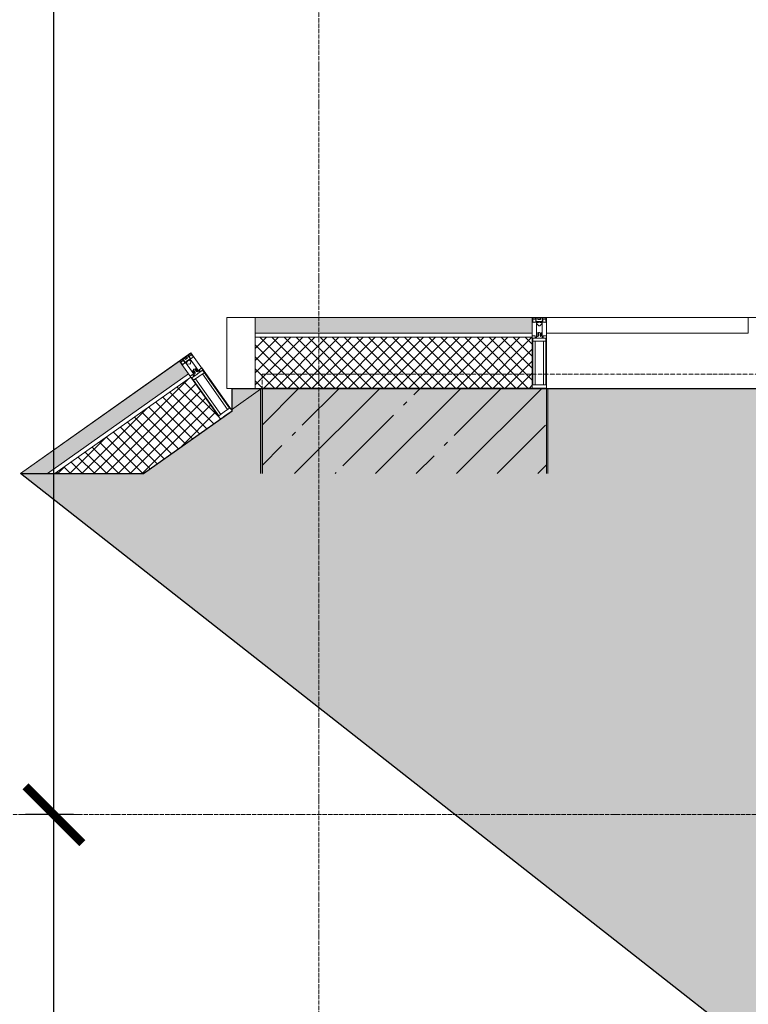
# Model space of a CAD drawing. Header units: millimetres. Extents: x 42571 to 146629, y -34435 to 73146.
# Tile 27 of 93: x 44540 to 47102, y -14682 to -11217. Entities that reach past the tile are written whole.
import ezdxf

# ---------------------------------------------------------------- set-up
doc = ezdxf.new("R2010")
doc.units = ezdxf.units.MM
for name, pattern in [('-d1-01', [1, 0, -1]), ('-D1d1-15x02', [19, 15, -2, 0, -2]), ('-D1d2-15x02', [21, 15, -2, 0, -2, 0, -2])]:
    doc.linetypes.add(name, pattern=pattern)
doc.layers.get('Defpoints').update_dxf_attribs({"color": 31})
for name, color, linetype, lineweight in [('0_DD_15x02_Black_02', 7, '-D1d2-15x02', 5), ('_0', 7, 'Continuous', 13), ('Импосты витража', 7, 'Continuous', 5), ('Несущие колонны', 7, 'Continuous', 5), ('Общие ребра', 7, 'Continuous', 5), ('Оси', 7, 'Continuous', 5), ('Отделка 2 _5_', 7, 'Continuous', 5), ('Панели витража', 7, 'Continuous', 5), ('Перекрытия', 7, 'Continuous', 5), ('Стены', 7, 'Continuous', 5), ('Термическая_воздушная прослойка _3_', 7, 'Continuous', 5), ('Элементы узлов', 7, 'Continuous', 5)]:
    doc.layers.add(name, color=color, linetype=linetype, lineweight=lineweight)
doc.layers.add('_Разделитель помещений_', color=7, linetype='-d1-01', lineweight=5, true_color=0x0080c0)
doc.styles.add('fl_iso paper', font='isocpeur.ttf', dxfattribs={"width": 0.8, "oblique": 10})
doc.dimstyles.new('In tre 1_100', dxfattribs={"dimscale": 100, "dimtxt": 2.5, "dimasz": 2, "dimexe": 1, "dimexo": 0.7, "dimgap": 0.6, "dimtad": 1, "dimdec": 0, "dimrnd": 5, "dimzin": 0, "dimdsep": 46, "dimtxsty": 'fl_iso paper', "dimblk": 'ARCHTICK', "dimcen": 0, "dimdle": 1, "dimadec": 0, "dimazin": 0, "dimtfac": 1, "dimtdec": 0, "dimtofl": 0, "dimtmove": 1, "dimatfit": 3, "dimldrblk": 'DOT', "dimfxl": 40, "dimtfillclr": 256, "dimtolj": 1, "dimtzin": 0, "dimarcsym": 1})
pattern_1 = [(45, (0, 0), (-21.213203, 21.213203), []), (135, (0, 0), (-21.213203, -21.213203), [])]

# ---------------------------------------------------------------- blocks, each defined once
blk = doc.blocks.new('Rectangular Mullion - R_StandardFrame_50Wx250H-5043200-50_AS_Plan_L01_Маркировочный - зависимый 4')
at = {"layer": 'Импосты витража'}
for p, q in [((54034.9, 49878.4), (54034.9, 49628.4)), ((54034.9, 49628.4), (54034.9, 49878.4)), ((54034.9, 49878.4), (55133.7, 49878.4)), ((55133.7, 49878.4), (54034.9, 49878.4)), ((54157.6, 49628.4), (54034.9, 49628.4)), ((55133.7, 49628.4), (54034.9, 49628.4)), ((55133.7, 49628.4), (54158.7, 49628.4))]:
    blk.add_line(p, q, dxfattribs=at)
blk = doc.blocks.new('System Panel - A_PAN_Glass-8083515-50_AS_Plan_L01_Маркировочный - зависимый 4')
at = {"layer": 'Панели витража'}
for p, q in [((355, 0), (-355, 0)), ((-355, 0), (-355, -55)), ((355, -55), (355, 0)), ((-355, -55), (355, -55))]:
    blk.add_line(p, q, dxfattribs=at)
blk = doc.blocks.new('Rectangular Mullion - R_StandardFrame_50Wx250H-5043152-50_AS_Plan_L01_Маркировочный - зависимый 4')
at = {"layer": 'Импосты витража'}
for p, q in [((55133.7, 49878.4), (55918.7, 49878.4)), ((55918.7, 49878.4), (55133.7, 49878.4)), ((55918.7, 49878.4), (55918.7, 49860.4)), ((55918.7, 49860.4), (55918.7, 49878.4)), ((55918.7, 49819.6), (55918.7, 49628.4)), ((55918.7, 49628.4), (55918.7, 49819.6)), ((55918.7, 49628.4), (55133.7, 49628.4)), ((55918.7, 49628.4), (55133.7, 49628.4))]:
    blk.add_line(p, q, dxfattribs=at)
blk = doc.blocks.new('Rectangular Mullion - 50Wx250H-V11-50_AS_Plan_L01_Маркировочный - зависимый 4')
at = {"layer": 'Элементы узлов'}
for p, q in [((-25, 65.2), (-25, 250)), ((-25, 250), (0, 250)), ((25, 250), (0, 250)), ((25, 65.2), (25, 250)), ((-23, 237.3), (0, 237.3)), ((-23, 237.3), (-23, 73.6)), ((-14.9, 84), (-14.9, 237.3)), ((23, 237.3), (0, 237.3)), ((14.9, 84), (14.9, 237.3)), ((23, 237.3), (23, 73.6)), ((0, 84), (-23, 84)), ((-0.5, 73.6), (-23, 73.6)), ((-14, 71.3), (-14, 65.2)), ((-10, 71.3), (-14, 71.3)), ((-10, 53), (-10, 71.3)), ((0, 84), (23, 84)), ((0.5, 73.6), (23, 73.6)), ((10, 71.3), (14, 71.3)), ((10, 53), (10, 71.3)), ((14, 71.3), (14, 65.2)), ((-14, 65.2), (-25, 65.2)), ((-8.7, 53), (-10, 53)), ((-10, 53), (-10, 17)), ((-8.7, 53), (-7, 54.7)), ((-7, 65.2), (-5.9, 67.3)), ((-7, 65.2), (-7, 54.7)), ((-4.1, 67.3), (-5.9, 67.3)), ((-4.1, 67.3), (-2.9, 65.1)), ((-2.9, 65.1), (-2.9, 54.6)), ((-1.3, 53), (-2.9, 54.6)), ((0, 53), (-1.3, 53)), ((0, 53), (1.3, 53)), ((1.3, 53), (2.9, 54.6)), ((4.1, 67.3), (2.9, 65.1)), ((2.9, 65.1), (2.9, 54.6)), ((4.1, 67.3), (5.9, 67.3)), ((7, 65.2), (5.9, 67.3)), ((7, 65.2), (7, 54.7)), ((8.7, 53), (7, 54.7)), ((8.7, 53), (10, 53)), ((10, 53), (10, 17)), ((14, 65.2), (25, 65.2)), ((-23.8, 14.6), (-25, 14.2)), ((-25, 0), (-25, 14.2)), ((-22.3, 17), (-23.8, 17)), ((-23.8, 17), (-23.8, 14.6)), ((-22.5, 10.6), (-23.8, 14.6)), ((-22.5, 10.6), (-23.7, 9.9)), ((-23.7, 1.3), (-23.7, 9.9)), ((-23.7, 1.3), (-11.8, 1.3)), ((-23.2, 10.2), (-22.5, 8)), ((-22.5, 8), (-22.5, 4.5)), ((-21.3, 4.5), (-22.5, 4.5)), ((-22.3, 17), (-22.3, 16)), ((-22.3, 16), (-21.3, 16)), ((-19, 17.6), (-21.3, 16)), ((-21.3, 4.5), (-21.3, 6.5)), ((-21.3, 6.5), (-14.2, 6.5)), ((-18.4, 16.6), (-19, 17.6)), ((-7.4, 16.6), (-18.4, 16.6)), ((-14.2, 6.5), (-14.2, 4.5)), ((-13.2, 4.5), (-14.2, 4.5)), ((-13.2, 4.5), (-12.2, 7.2)), ((-12.7, 7.6), (-11.3, 11.4)), ((-12.7, 7.6), (-11.8, 6.9)), ((-12.2, 9), (-12.2, 14.8)), ((-12.2, 14.8), (0, 14.8)), ((-11.8, 1.3), (-11.8, 6.9)), ((-10.5, 11.2), (-11.3, 11.4)), ((-10.5, 1.5), (-10.5, 11.2)), ((-4.8, 1.5), (-10.5, 1.5)), ((-10, 17), (-7.5, 17)), ((-8.5, 23), (-1.5, 30)), ((-8.5, 18.5), (-8.5, 23)), ((-7.5, 18.5), (-8.5, 18.5)), ((-7.5, 17), (-7.5, 18.5)), ((-7.4, 18), (-7.4, 16.6)), ((-2.6, 18), (-7.4, 18)), ((0, 8), (-4.8, 8)), ((-4.8, 1.5), (-4.8, 8)), ((-2.6, 18), (-2.6, 16.8)), ((-2.6, 16.8), (0, 16.8)), ((-1.5, 30), (0, 30)), ((1.5, 30), (0, 30)), ((2.6, 16.8), (0, 16.8)), ((0, 14.8), (0, 16.8)), ((0, 14.8), (0, 16.8)), ((12.2, 14.8), (0, 14.8)), ((0, 0), (0, 8)), ((0, 8), (4.8, 8)), ((0, 0), (0, 8)), ((8.5, 23), (1.5, 30)), ((2.6, 18), (2.6, 16.8)), ((2.6, 18), (7.4, 18)), ((4.8, 1.5), (4.8, 8)), ((4.8, 1.5), (10.5, 1.5)), ((7.4, 18), (7.4, 16.6)), ((7.4, 16.6), (18.4, 16.6)), ((7.5, 18.5), (8.5, 18.5)), ((7.5, 17), (7.5, 18.5)), ((10, 17), (7.5, 17)), ((8.5, 18.5), (8.5, 23)), ((10.5, 11.2), (11.3, 11.4)), ((10.5, 1.5), (10.5, 11.2)), ((12.7, 7.6), (11.3, 11.4)), ((12.7, 7.6), (11.8, 6.9)), ((11.8, 1.3), (11.8, 6.9)), ((23.7, 1.3), (11.8, 1.3)), ((12.2, 9), (12.2, 14.8)), ((13.2, 4.5), (12.2, 7.2)), ((13.2, 4.5), (14.2, 4.5)), ((21.3, 6.5), (14.2, 6.5)), ((14.2, 6.5), (14.2, 4.5)), ((18.4, 16.6), (19, 17.6)), ((19, 17.6), (21.3, 16)), ((22.3, 16), (21.3, 16)), ((21.3, 4.5), (21.3, 6.5)), ((21.3, 4.5), (22.5, 4.5)), ((22.3, 17), (22.3, 16)), ((22.3, 17), (23.8, 17)), ((22.5, 10.6), (23.8, 14.6)), ((22.5, 10.6), (23.7, 9.9)), ((23.2, 10.2), (22.5, 8)), ((22.5, 8), (22.5, 4.5)), ((23.7, 1.3), (23.7, 9.9)), ((23.8, 17), (23.8, 14.6)), ((23.8, 14.6), (25, 14.2)), ((25, 0), (25, 14.2)), ((-25, 0), (0, 0)), ((25, 0), (0, 0))]:
    blk.add_line(p, q, dxfattribs=at)
for centre, start, end in [((-0.5, 73.1), 360, 90), ((0.5, 73.1), 90, 180)]:
    blk.add_arc(centre, 0.5, start, end, dxfattribs=at)
blk = doc.blocks.new('Rectangular Mullion - R_StandardFrame_50Wx250H-V14-50_AS_Plan_L01_Маркировочный - зависимый 4')
at = {"layer": 'Импосты витража', "lineweight": 9}
for p, q in [((-25, 0), (-25, 250)), ((-25, 250), (25, 250)), ((25, 250), (25, 0)), ((25, 0), (-25, 0))]:
    blk.add_line(p, q, dxfattribs=at)
blk = doc.blocks.new('Rectangular Mullion - R_StandardFrame_50Wx250H-5043202-50_AS_Plan_L01_Маркировочный - зависимый 4')
at = {"layer": 'Импосты витража', "lineweight": 9}
for p, q in [((-50, 0), (-50, 250)), ((-50, 250), (0, 250)), ((0, 250), (0, 0)), ((0, 0), (-50, 0))]:
    blk.add_line(p, q, dxfattribs=at)
blk = doc.blocks.new('Rectangular Mullion - R_StandardFrame_50Wx250H-5043190-50_AS_Plan_L01_Маркировочный - зависимый 4')
at = {"layer": 'Импосты витража'}
for p, q in [((53308.9, 49328.6), (53908.7, 49753.6)), ((53908.7, 49753.6), (53308.9, 49328.6)), ((53908.7, 49753.6), (54053.2, 49549.6)), ((54050.9, 49552.9), (53908.7, 49753.6)), ((54053.2, 49549.6), (53741.4, 49328.7))]:
    blk.add_line(p, q, dxfattribs=at)
blk = doc.blocks.new('RST_AR_KMN_R22_SLB_FCD_rvt-1-50_AS_Plan_L01_Маркировочный - зависимый 4')
at = {"layer": 'Стены', "true_color": 0xeff9fa}
for points in [[(54134.9, 49823.4), (55108.7, 49823.4), (55108.7, 49878.4), (54134.9, 49878.4)], [(53308.9, 49328.6), (53404.1, 49328.7), (53899.7, 49679.8), (53867.9, 49724.7), (53308.9, 49328.7)]]:
    blk.add_hatch(color=7, dxfattribs=at).paths.add_polyline_path(points)
at = {"layer": 'Стены'}
h = blk.add_hatch(dxfattribs=at)
h.set_pattern_fill('FP_13', color=256, style=0, pattern_type=2)
h.set_pattern_definition(pattern_1)
h.paths.add_polyline_path([(54134.9, 49628.4), (55108.7, 49628.4), (55108.7, 49808.4), (54134.9, 49808.4)])
h = blk.add_hatch(dxfattribs=at)
h.set_pattern_fill('FP_13', color=256, style=0, pattern_type=2)
h.set_pattern_definition(pattern_1)
h.paths.add_polyline_path([(53430, 49328.7), (53741.4, 49328.7), (54012.4, 49520.7), (53908.4, 49667.5), (53430, 49328.7)])
at = {"layer": 'Общие ребра'}
for p, q in [((55108.7, 49823.4), (54134.9, 49823.4)), ((55108.7, 49808.4), (54134.9, 49808.4)), ((53899.7, 49679.8), (53404, 49328.7)), ((53908.4, 49667.5), (53430, 49328.7))]:
    blk.add_line(p, q, dxfattribs=at)
at = {"layer": 'Отделка 2 _5_'}
for p, q in [((55108.7, 49878.4), (54134.9, 49878.4)), ((54134.9, 49878.4), (54134.9, 49823.4)), ((55108.7, 49823.4), (55108.7, 49878.4)), ((53867.9, 49724.7), (53308.9, 49328.6)), ((53899.7, 49679.8), (53867.9, 49724.7))]:
    blk.add_line(p, q, dxfattribs=at)
at = {"layer": 'Термическая_воздушная прослойка _3_'}
for p, q in [((54134.9, 49823.4), (54134.9, 49808.4)), ((54134.9, 49808.4), (54134.9, 49628.4)), ((55108.7, 49808.4), (55108.7, 49823.4)), ((55108.7, 49628.4), (55108.7, 49808.4)), ((53908.4, 49667.5), (53899.7, 49679.8)), ((54012.4, 49520.7), (53908.4, 49667.5)), ((54134.9, 49628.4), (55108.7, 49628.4)), ((53741.4, 49328.7), (54012.4, 49520.7))]:
    blk.add_line(p, q, dxfattribs=at)
at = {"layer": 'Импосты витража', "lineweight": 5}
for name in ['Rectangular Mullion - R_StandardFrame_50Wx250H-5043200-50_AS_Plan_L01_Маркировочный - зависимый 4', 'Rectangular Mullion - R_StandardFrame_50Wx250H-5043152-50_AS_Plan_L01_Маркировочный - зависимый 4', 'Rectangular Mullion - R_StandardFrame_50Wx250H-5043190-50_AS_Plan_L01_Маркировочный - зависимый 4']:
    blk.add_blockref(name, (0, 0), dxfattribs=at)
at = {"layer": 'Импосты витража', "lineweight": 5, "extrusion": (0, 0, -1)}
for name, p, rotation in [('Rectangular Mullion - 50Wx250H-V11-50_AS_Plan_L01_Маркировочный - зависимый 4', (-55133.7, 49878.4), 180), ('Rectangular Mullion - R_StandardFrame_50Wx250H-V14-50_AS_Plan_L01_Маркировочный - зависимый 4', (-55133.7, 49878.4), 180), ('Rectangular Mullion - 50Wx250H-V11-50_AS_Plan_L01_Маркировочный - зависимый 4', (-53888.3, 49739.1), 144.6876615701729), ('Rectangular Mullion - R_StandardFrame_50Wx250H-5043202-50_AS_Plan_L01_Маркировочный - зависимый 4', (-53908.7, 49753.6), 144.6876615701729)]:
    blk.add_blockref(name, p, dxfattribs=dict(at, rotation=rotation))
at = {"layer": 'Панели витража', "lineweight": 5}
blk.add_blockref('System Panel - A_PAN_Glass-8083515-50_AS_Plan_L01_Маркировочный - зависимый 4', (55513.7, 49878.4), dxfattribs=at)
blk = doc.blocks.new('A$Cdea34fad')
at = {"layer": 'Несущие колонны'}
h = blk.add_hatch(dxfattribs=at)
h.set_pattern_fill('FP_7', color=256, style=0, pattern_type=2)
h.set_pattern_definition([(45, (-51337.11, -26686.75), (-142.5612, 142.5612), []), (45, (-51194.55, -26686.75), (-142.5612, 142.5612), [252.016, -50.403, 16.764, -33.639])])
h.paths.add_polyline_path([(2821.6, 22641.9), (3821.6, 22642), (3821.6, 22941.6), (2821.6, 22941.6), (2821.6, 22642)])
at = {"layer": '0_DD_15x02_Black_02'}
for p, q in [((8831.6, 22991.6), (2821.6, 22991.6)), ((2821.6, 22991.6), (2821.6, 22641.9))]:
    blk.add_line(p, q, dxfattribs=at)
at = {"layer": '_Разделитель помещений_'}
blk.add_line((3221.6, 22941.6), (7021.6, 22941.6), dxfattribs=at)
at = {"layer": 'Несущие колонны', "lineweight": 25}
for p, q in [((3821.6, 22941.6), (2821.6, 22941.6)), ((2821.6, 22941.6), (2821.6, 22641.9))]:
    blk.add_line(p, q, dxfattribs=at)
at = {"layer": 'Несущие колонны'}
blk.add_line((3821.6, 22641.9), (3821.6, 22941.6), dxfattribs=at)
at = {"layer": 'Общие ребра'}
blk.add_line((3821.6, 22941.6), (3821.6, 22641.9), dxfattribs=at)
at = {"layer": 'Оси', "linetype": '-D1d1-15x02'}
for p, q in [((3021.6, 1921.3), (3021.6, 46787.7)), ((800, 21441.6), (35493.8, 21441.6))]:
    blk.add_line(p, q, dxfattribs=at)
at = {"layer": 'Отделка 2 _5_'}
for p, q in [((2821.6, 22941.6), (2816.6, 22941.6)), ((2816.6, 22941.6), (2816.6, 22641.9)), ((2821.6, 22641.9), (2821.6, 22941.6)), ((3826.6, 22941.6), (3821.6, 22941.6)), ((3826.6, 22641.9), (3826.6, 22941.6))]:
    blk.add_line(p, q, dxfattribs=at)
at = {"layer": 'Перекрытия'}
for p, q in [((2821.6, 22941.6), (2821.6, 22641.9)), ((2821.6, 22641.9), (2821.6, 22941.6)), ((2821.6, 22941.6), (7021.6, 22941.6)), ((3821.6, 22941.6), (7021.6, 22941.6)), ((3821.6, 22641.9), (3821.6, 22941.6)), ((7021.6, 22941.6), (3821.6, 22941.6)), ((3821.6, 22941.6), (3821.6, 22641.9)), ((2713.8, 22866.2), (2816.6, 22938.9)), ((2816.6, 22938.9), (2713.8, 22866.2)), ((2713.8, 22866.1), (2816.6, 22938.9))]:
    blk.add_line(p, q, dxfattribs=at)
at = {"layer": 'Стены'}
for p, q in [((2816.6, 22938.9), (2816.6, 22941.6)), ((2816.6, 22941.6), (2816.6, 22938.9)), ((2816.6, 22941.6), (2820.5, 22941.6)), ((2816.6, 22941.6), (2820.5, 22941.6)), ((2821.6, 22919.9), (2821.6, 22941.6)), ((2821.6, 22941.6), (2821.6, 22919.9)), ((3513.4, 22941.6), (7021.6, 22941.6)), ((7021.6, 22941.6), (3513.4, 22941.6)), ((2821.6, 22641.9), (2821.6, 22919.9)), ((2821.6, 22919.9), (2821.6, 22641.9))]:
    blk.add_line(p, q, dxfattribs=at)
at = {"lineweight": 5}
blk.add_blockref('RST_AR_KMN_R22_SLB_FCD_rvt-1-50_AS_Plan_L01_Маркировочный - зависимый 4', (-51337.1, -26686.7), dxfattribs=at)
blk = doc.blocks.new('_ArchTick')
at = {"color": 0, "linetype": 'ByBlock', "lineweight": 9, "const_width": 0.15}
blk.add_lwpolyline([(-0.5, -0.5), (0.5, 0.5)], dxfattribs=at)
blk = doc.blocks.new('*D1525')
at = {"layer": 'Defpoints', "color": 0, "transparency": 16777216}
for p in [(44660.1, -14014.4), (44798.6, -14014.4), (44821, -22414.4)]:
    blk.add_point(p, dxfattribs=at)
at = {"layer": 'Оси', "color": 0, "lineweight": -2, "transparency": 16777216}
for p, q in [((44660.1, -22514.4), (44660.1, -13914.4)), ((44728.6, -14014.4), (44560.1, -14014.4)), ((44751, -22414.4), (44560.1, -22414.4))]:
    blk.add_line(p, q, dxfattribs=at)
at = {"layer": 'Оси', "color": 0, "lineweight": -2, "transparency": 16777216, "xscale": 200, "yscale": 200, "zscale": 200}
for p, rotation in [((44660.1, -14014.4), 90), ((44660.1, -22414.4), 270)]:
    blk.add_blockref('_ArchTick', p, dxfattribs=dict(at, rotation=rotation))
at = {"layer": 'Оси', "color": 0, "transparency": 16777216, "insert": (44475.1, -18214.4), "char_height": 250, "attachment_point": 5, "rotation": 90, "style": 'fl_iso paper'}
blk.add_mtext('\\A1;8400', dxfattribs=at)
blk = doc.blocks.new('_DOT')
at = {"color": 0, "linetype": 'ByBlock'}
blk.add_line((-0.5, 0), (-1, 0), dxfattribs=at)
at = {"color": 0, "linetype": 'ByBlock', "const_width": 0.5}
blk.add_lwpolyline([(-0.25, 0, 1), (0.25, 0, 1)], format="xyb", close=True, dxfattribs=at)
blk = doc.blocks.new('*D1526')
at = {"layer": 'Defpoints', "color": 0, "transparency": 16777216}
for p in [(44660.1, -5614.4), (45235.6, -5614.4), (44798.6, -14014.4)]:
    blk.add_point(p, dxfattribs=at)
at = {"layer": 'Оси', "color": 0, "lineweight": -2, "transparency": 16777216}
for p, q in [((44660.1, -14114.4), (44660.1, -5514.4)), ((45165.6, -5614.4), (44560.1, -5614.4)), ((44728.6, -14014.4), (44560.1, -14014.4))]:
    blk.add_line(p, q, dxfattribs=at)
at = {"layer": 'Оси', "color": 0, "lineweight": -2, "transparency": 16777216, "xscale": 200, "yscale": 200, "zscale": 200}
for p, rotation in [((44660.1, -5614.4), 90), ((44660.1, -14014.4), 270)]:
    blk.add_blockref('_ArchTick', p, dxfattribs=dict(at, rotation=rotation))
at = {"layer": 'Оси', "color": 0, "transparency": 16777216, "insert": (44475.1, -9814.4), "char_height": 250, "attachment_point": 5, "rotation": 90, "style": 'fl_iso paper'}
blk.add_mtext('\\A1;8400', dxfattribs=at)

msp = doc.modelspace()

# ---------------------------------------------------------------- hatches: boundary and pattern name
at = {"layer": '_0', "transparency": 33554534}
h = msp.add_hatch(color=252, dxfattribs=at)
h.dxf.hatch_style = 1
h.paths.add_polyline_path([(45286.6, -12593.2), (45286.6, -12514.4), (49592.1, -12514.1), (49592.1, -14054.4), (53742.1, -14054.4), (53742.1, -14304.4), (55687.1, -14304.4), (55692.1, -13964.4), (60787.1, -13964.4), (60787.1, -20564.4), (66642.1, -20563.9), (66642.1, -29064.4), (65797.5, -29063.6), (65797.5, -29514.7), (65224.4, -29064.4), (55308.1, -21272), (55022.5, -21493.7), (55317.3, -20835.1), (55032.3, -21056.3), (44542.3, -12814.1), (44974.8, -12814.1)])

# ---------------------------------------------------------------- linework, layer by layer
at = {"layer": 'Defpoints', "linetype": 'ByBlock'}
msp.add_lwpolyline([(45286.6, -12593.2), (45286.6, -12514.4), (49592.1, -12514.1), (49592.1, -14054.4), (53742.1, -14054.4), (53742.1, -14304.4), (55687.1, -14304.4), (55692.1, -13964.4), (60787.1, -13964.4), (60787.1, -20564.4), (66642.1, -20563.9), (66642.1, -29064.4), (65797.5, -29063.6), (65797.5, -29514.7), (65224.4, -29064.4), (55308.1, -21272), (55022.5, -21493.7), (55317.3, -20835.1), (55032.3, -21056.3), (44542.3, -12814.1), (44974.8, -12814.1)], close=True, dxfattribs=at)

# ---------------------------------------------------------------- block references
at = {"layer": 'Стены', "linetype": 'ByBlock'}
msp.add_blockref('A$Cdea34fad', (42570.5, -35456), dxfattribs=at)

# ---------------------------------------------------------------- dimensions: what is measured, and where the dimension line sits
at = {"layer": 'Оси'}
for base, p1, p2, picture, middle in [((44660.1, -5614.4), (44798.6, -14014.4), (45235.6, -5614.4), '*D1526', (44475.1, -9814.4)), ((44660.1, -14014.4), (44821, -22414.4), (44798.6, -14014.4), '*D1525', (44475.1, -18214.4))]:
    dim = msp.add_linear_dim(base=base, p1=p1, p2=p2, angle=90, dimstyle='In tre 1_100', dxfattribs=at)
    dim.commit()
    dim.dimension.update_dxf_attribs({"geometry": picture, "text_midpoint": middle})

doc.saveas('drawing.dxf')
